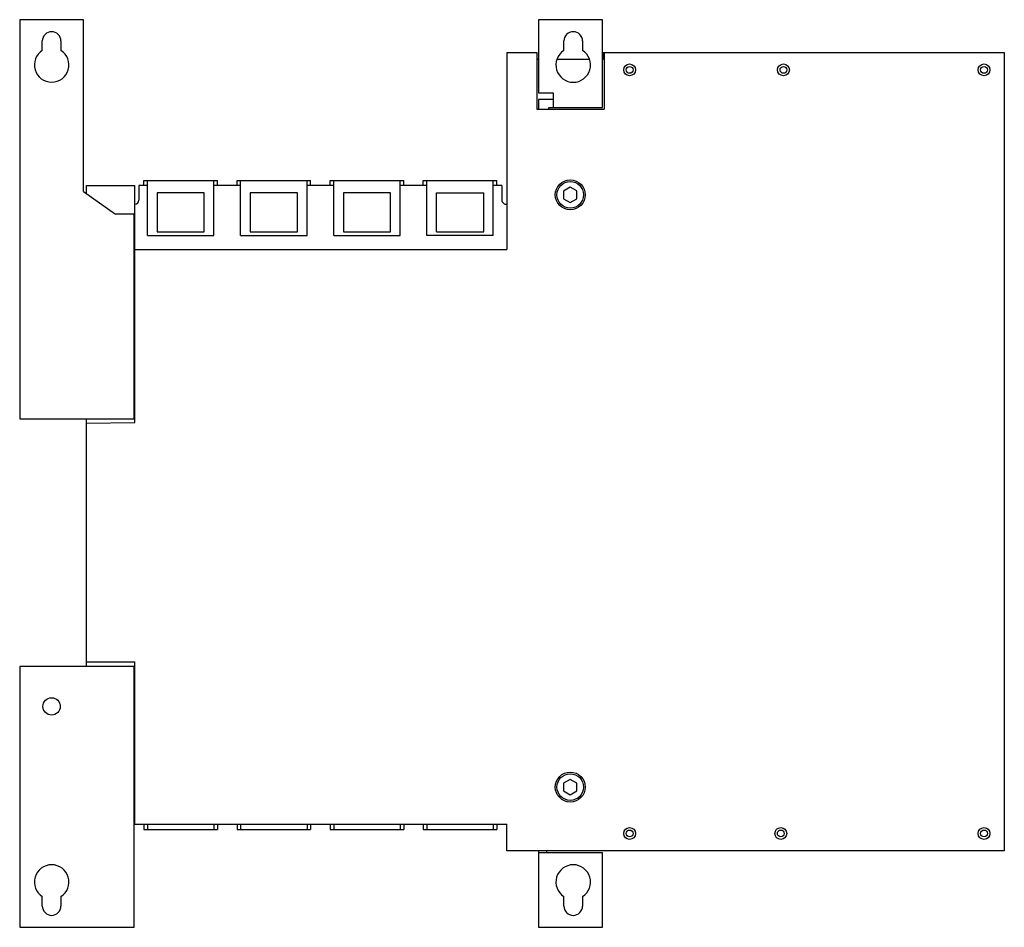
# Model space of a CAD drawing. Header units: millimetres. Extents: x 51 to 421, y 158 to 499.
import ezdxf

# ---------------------------------------------------------------- set-up
doc = ezdxf.new("R2010")
doc.units = ezdxf.units.MM
doc.header["$LTSCALE"] = 42.929912
doc.layers.add('00_COMPONENTS_2', color=7, linetype='CONTINUOUS')

msp = doc.modelspace()

# ---------------------------------------------------------------- linework, layer by layer
at = {"layer": '00_COMPONENTS_2', "color": 7, "linetype": 'Continuous'}
for p, q in [((51.06, 498.58), (51.06, 348.58)), ((75.06, 498.58), (51.06, 498.58)), ((75.06, 433.98), (75.06, 498.58)), ((246.06, 498.58), (246.06, 471.08)), ((270.06, 498.58), (246.06, 498.58)), ((270.06, 465.58), (270.06, 498.58)), ((59.56, 487.06), (59.56, 490.58)), ((66.56, 490.58), (66.56, 487.06)), ((255.56, 487.06), (255.56, 490.58)), ((262.56, 490.58), (262.56, 487.06)), ((234.06, 486.28), (234.06, 412.25)), ((234.06, 486.28), (245.39, 486.28)), ((245.39, 486.28), (245.39, 483.68)), ((270.33, 486.28), (270.33, 483.68)), ((270.33, 486.28), (421.06, 486.28)), ((270.68, 486.28), (270.68, 464.98)), ((421.06, 486.28), (421.06, 186.28)), ((246.06, 483.68), (245.39, 483.68)), ((245.45, 483.68), (245.45, 464.98)), ((265.15, 483.68), (252.96, 483.68)), ((270.33, 483.68), (270.06, 483.68)), ((246.06, 471.08), (251.56, 471.08)), ((251.56, 471.08), (251.56, 465.58)), ((246.06, 468.58), (246.06, 464.98)), ((251.56, 468.58), (246.06, 468.58)), ((245.45, 464.98), (270.68, 464.98)), ((249.94, 464.98), (249.94, 465.58)), ((249.94, 465.58), (270.06, 465.58)), ((97.73, 436.28), (97.73, 438.18)), ((97.73, 438.18), (125.38, 438.18)), ((99.08, 417.48), (99.08, 438.18)), ((124.03, 417.48), (124.03, 438.18)), ((125.38, 436.28), (125.38, 438.18)), ((132.73, 436.28), (132.73, 438.18)), ((132.73, 438.18), (160.38, 438.18)), ((134.08, 417.48), (134.08, 438.18)), ((159.03, 417.48), (159.03, 438.18)), ((160.38, 436.28), (160.38, 438.18)), ((167.73, 436.28), (167.73, 438.18)), ((167.73, 438.18), (195.38, 438.18)), ((169.08, 417.48), (169.08, 438.18)), ((194.03, 417.48), (194.03, 438.18)), ((195.38, 436.28), (195.38, 438.18)), ((202.73, 436.28), (202.73, 438.18)), ((202.73, 438.18), (230.38, 438.18)), ((204.08, 417.48), (204.08, 438.18)), ((229.03, 417.48), (229.03, 438.18)), ((230.38, 436.28), (230.38, 438.18)), ((75.06, 433.98), (87.06, 425.58)), ((76.16, 433.21), (76.16, 436.28)), ((76.16, 436.28), (94.36, 436.28)), ((94.36, 347.28), (94.36, 436.28)), ((95.86, 436.28), (95.86, 430.78)), ((99.08, 436.28), (95.86, 436.28)), ((102.71, 433.48), (102.71, 418.88)), ((120.41, 433.48), (102.71, 433.48)), ((120.41, 418.88), (120.41, 433.48)), ((134.08, 436.28), (124.03, 436.28)), ((137.71, 433.48), (137.71, 418.88)), ((155.41, 433.48), (137.71, 433.48)), ((155.41, 418.88), (155.41, 433.48)), ((169.08, 436.28), (159.03, 436.28)), ((172.71, 433.48), (172.71, 418.88)), ((190.41, 433.48), (172.71, 433.48)), ((190.41, 418.88), (190.41, 433.48)), ((204.08, 436.28), (194.03, 436.28)), ((207.71, 418.88), (207.71, 433.48)), ((207.71, 433.48), (225.41, 433.48)), ((225.41, 418.88), (225.41, 433.48)), ((232.26, 436.28), (229.03, 436.28)), ((232.26, 436.28), (232.26, 430.78)), ((257.96, 435.67), (255.46, 434.22)), ((255.46, 434.22), (255.46, 431.33)), ((260.46, 434.23), (257.96, 435.67)), ((260.46, 431.34), (260.46, 434.23)), ((255.46, 431.33), (257.95, 429.89)), ((257.95, 429.89), (260.46, 431.34)), ((94.06, 425.58), (87.06, 425.58)), ((94.06, 348.58), (94.06, 425.58)), ((102.71, 418.88), (120.41, 418.88)), ((137.71, 418.88), (155.41, 418.88)), ((172.71, 418.88), (190.41, 418.88)), ((207.71, 418.88), (225.41, 418.88)), ((99.08, 417.48), (124.03, 417.48)), ((134.08, 417.48), (159.03, 417.48)), ((169.08, 417.48), (194.03, 417.48)), ((229.03, 417.48), (204.08, 417.48)), ((94.36, 412.25), (234.06, 412.25)), ((51.06, 348.58), (94.06, 348.58)), ((76.16, 255.58), (76.16, 348.58)), ((76.16, 346.96), (94.36, 347.28)), ((51.06, 255.58), (51.06, 157.58)), ((94.06, 255.58), (51.06, 255.58)), ((76.16, 257.34), (94.36, 257.34)), ((94.06, 157.58), (94.06, 255.58)), ((94.36, 196.28), (94.36, 257.34)), ((257.96, 213.17), (255.46, 211.72)), ((255.46, 211.72), (255.46, 208.83)), ((260.46, 211.73), (257.96, 213.17)), ((260.46, 208.84), (260.46, 211.73)), ((255.46, 208.83), (257.95, 207.39)), ((257.95, 207.39), (260.46, 208.84)), ((94.06, 196.28), (234.06, 196.28)), ((97.73, 196.28), (97.73, 194.38)), ((99.08, 196.28), (99.08, 194.38)), ((124.03, 196.28), (124.03, 194.38)), ((125.38, 196.28), (125.38, 194.38)), ((132.73, 196.28), (132.73, 194.38)), ((134.08, 196.28), (134.08, 194.38)), ((159.03, 196.28), (159.03, 194.38)), ((160.38, 196.28), (160.38, 194.38)), ((167.73, 196.28), (167.73, 194.38)), ((169.08, 196.28), (169.08, 194.38)), ((194.03, 196.28), (194.03, 194.38)), ((195.38, 196.28), (195.38, 194.38)), ((202.73, 196.28), (202.73, 194.38)), ((204.08, 196.28), (204.08, 194.38)), ((229.03, 196.28), (229.03, 194.38)), ((230.38, 196.28), (230.38, 194.38)), ((234.06, 186.28), (234.06, 196.28)), ((97.73, 194.38), (125.38, 194.38)), ((132.73, 194.38), (160.38, 194.38)), ((167.73, 194.38), (195.38, 194.38)), ((202.73, 194.38), (230.38, 194.38)), ((421.06, 186.28), (234.06, 186.28)), ((246.06, 186.28), (246.06, 157.58)), ((270.06, 185.58), (246.06, 185.58)), ((249.06, 186.28), (249.06, 185.58)), ((270.06, 157.58), (270.06, 185.58)), ((59.56, 165.58), (59.56, 169.1)), ((66.56, 169.1), (66.56, 165.58)), ((255.56, 165.58), (255.56, 169.1)), ((262.56, 169.1), (262.56, 165.58)), ((51.06, 157.58), (94.06, 157.58)), ((246.06, 157.58), (270.06, 157.58))]:
    msp.add_line(p, q, dxfattribs=at)
for centre, radius in [((280.26, 479.73), 2.22), ((280.26, 479.73), 1.29), ((338.06, 479.73), 2.22), ((338.06, 479.73), 1.29), ((413.46, 479.73), 2.22), ((413.46, 479.73), 1.29), ((257.96, 432.78), 5.62), ((257.96, 432.78), 5), ((63.06, 240.58), 3.25), ((257.96, 210.28), 5.62), ((257.96, 210.28), 5), ((280.26, 192.83), 2.22), ((280.26, 192.83), 1.29), ((337.06, 192.83), 2.22), ((337.06, 192.83), 1.29), ((413.46, 192.83), 2.22), ((413.46, 192.83), 1.29)]:
    msp.add_circle(centre, radius, dxfattribs=at)
for centre, radius, start, end in [((63.06, 490.58), 3.5, 0, 180), ((259.06, 490.58), 3.5, 0, 180), ((63.06, 481.59), 6.5, 122.579, 57.421), ((259.06, 481.58), 6.5, 122.579, 57.421), ((94.36, 430.78), 1.5, 270, 360), ((233.76, 430.78), 1.5, 180, 281.537), ((63.06, 174.58), 6.5, 302.579, 237.421), ((259.06, 174.58), 6.5, 302.579, 237.421), ((63.06, 165.58), 3.5, 180, 360), ((259.06, 165.58), 3.5, 180, 360)]:
    msp.add_arc(centre, radius, start, end, dxfattribs=at)

doc.saveas('drawing.dxf')
